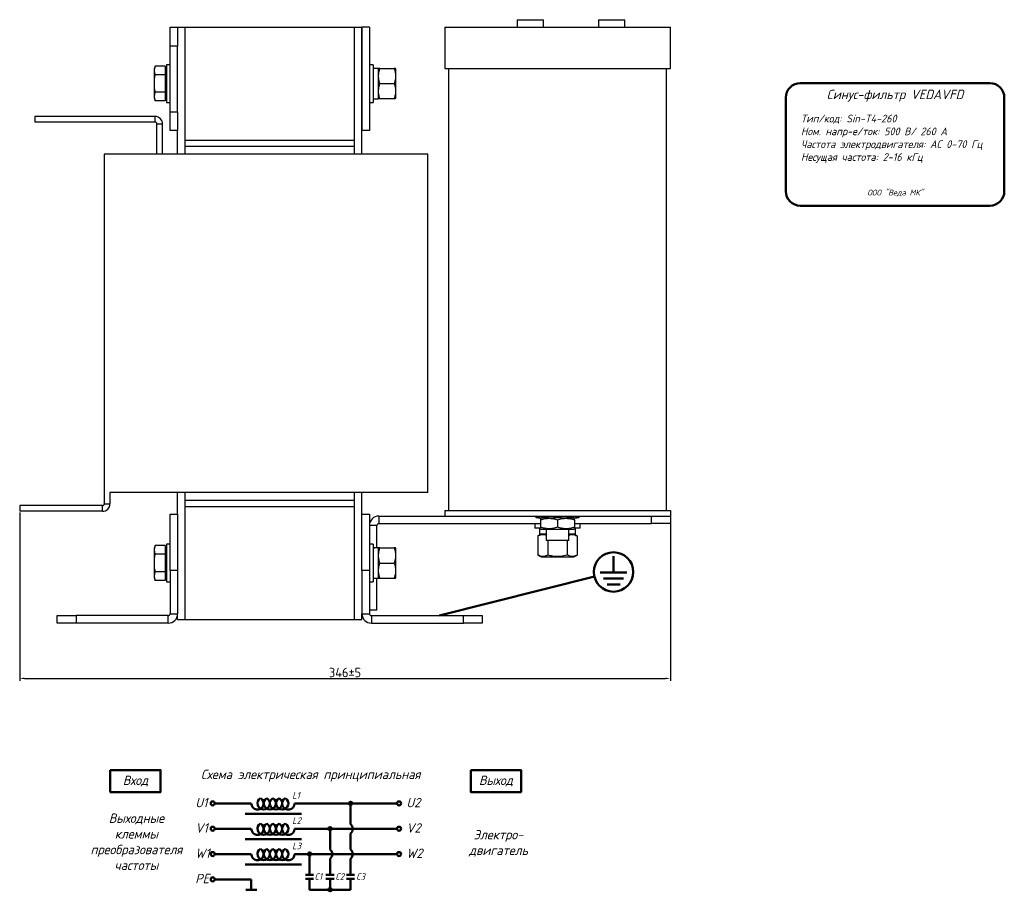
# Model space of a CAD drawing. Header units: millimetres. Extents: x -338 to 673, y -137 to 706.
# Tile 2 of 2: x 149 to 673, y 220 to 683. Entities that reach past the tile are written whole.
import ezdxf

# ---------------------------------------------------------------- set-up
doc = ezdxf.new("R2010")
doc.units = ezdxf.units.MM
doc.layers.get('0').update_dxf_attribs({"lineweight": 50})
doc.styles.add('GOST-2.304_Type-B', font='GOST Common.ttf')
doc.styles.add('GOST-2.304_Type-B_italic', font='GOST Common Italic.ttf')
doc.dimstyles.new('ISO-25', dxfattribs={"dimtxt": 5, "dimasz": 2.5, "dimexe": 1.25, "dimexo": 0.625, "dimtad": 1, "dimtoh": 1, "dimdec": 0, "dimtxsty": 'GOST-2.304_Type-B', "dimcen": 2.5, "dimadec": 0, "dimazin": 0, "dimtfac": 1, "dimtdec": 0, "dimtmove": 0, "dimatfit": 3, "dimfxl": 1, "dimarcsym": 0})

# ---------------------------------------------------------------- blocks, each defined once
blk = doc.blocks.new('Схема')
for points in [[(126.85, -17.74, 1), (128.61, -17.74, 1)], [(115.97, -31.21, 1), (117.72, -31.21, 1)], [(105.05, -44.68, 1), (106.8, -44.68, 1)], [(115.97, -63.61, 1), (117.72, -63.61, 1)]]:
    blk.add_hatch(color=0).paths.add_polyline_path(points)
for p, q in [((74.98, -17.74), (55.53, -17.74)), ((97.97, -17.74), (128.61, -17.74)), ((127.73, -17.74), (152.48, -17.74)), ((127.73, -17.74), (127.73, -28.73)), ((71.66, -23.35), (101.59, -23.35)), ((74.98, -31.21), (55.53, -31.21)), ((97.97, -31.21), (130.42, -31.21)), ((116.85, -31.21), (116.85, -42.2)), ((130.42, -31.21), (152.48, -31.21)), ((127.73, -33.69), (127.73, -42.2)), ((71.66, -36.81), (101.59, -36.81)), ((74.98, -44.68), (55.53, -44.68)), ((97.97, -44.68), (136.56, -44.68)), ((105.93, -44.68), (105.93, -55.73)), ((136.56, -44.68), (152.48, -44.68)), ((71.66, -50.28), (101.59, -50.28)), ((116.85, -47.16), (116.85, -55.73)), ((127.73, -47.16), (127.73, -55.73)), ((103.73, -55.73), (108.12, -55.73)), ((114.65, -55.73), (119.04, -55.73)), ((125.53, -55.73), (129.93, -55.73)), ((74.98, -58.14), (55.53, -58.14)), ((74.98, -58.14), (74.98, -63.61)), ((103.73, -57.8), (108.12, -57.8)), ((105.93, -57.8), (105.93, -63.61)), ((114.65, -57.8), (119.04, -57.8)), ((116.85, -63.61), (116.85, -57.8)), ((125.53, -57.8), (129.93, -57.8)), ((127.73, -63.61), (127.73, -57.8)), ((77.95, -63.61), (72.01, -63.61)), ((105.93, -63.61), (120.07, -63.61)), ((116.85, -63.61), (127.73, -63.61))]:
    blk.add_line(p, q)
for points in [[(0, 0), (26.76, 0), (26.76, -11.69), (0, -11.69)], [(191.66, 0), (218.42, 0), (218.42, -11.69), (191.66, -11.69)]]:
    blk.add_lwpolyline(points, close=True)
for centre in [(54.46, -17.74), (153.56, -17.74), (54.46, -31.21), (153.56, -31.21), (54.46, -44.68), (153.56, -44.68), (54.46, -58.14)]:
    blk.add_circle(centre, 1.08)
at = {"color": 0}
for centre in [(127.73, -17.74), (116.85, -31.21), (105.93, -44.68), (116.85, -63.61)]:
    blk.add_circle(centre, 0.876, dxfattribs=at)
for centre, radius, start, end in [((78.26, -17.74), 3.28, 180, 60), ((81.54, -17.74), 3.28, 120, 60), ((84.83, -17.74), 3.28, 120, 60), ((88.11, -17.74), 3.28, 120, 60), ((91.4, -17.74), 3.28, 120, 60), ((94.68, -17.74), 3.28, 120, 0), ((78.26, -31.21), 3.28, 180, 60), ((81.54, -31.21), 3.28, 120, 60), ((84.83, -31.21), 3.28, 120, 60), ((88.11, -31.21), 3.28, 120, 60), ((91.4, -31.21), 3.28, 120, 60), ((94.68, -31.21), 3.28, 120, 0), ((125.73, -31.21), 3.19, 308.9414, 51.0586), ((78.26, -44.68), 3.28, 180, 60), ((81.54, -44.68), 3.28, 120, 60), ((84.83, -44.68), 3.28, 120, 60), ((88.11, -44.68), 3.28, 120, 60), ((91.4, -44.68), 3.28, 120, 60), ((94.68, -44.68), 3.28, 120, 0), ((114.84, -44.68), 3.19, 308.9414, 51.0586), ((125.73, -44.68), 3.19, 308.9414, 51.0586)]:
    blk.add_arc(centre, radius, start, end)
at = {"style": 'GOST-2.304_Type-B_italic'}
for s, insert, char_height, width, attachment_point in [('Схема электрическая принципиальная', (106.53, -2.96), 5, 143.4834, 5), ('Вход', (13.38, -5.84), 5, 26.7633, 5), ('Выход', (205.04, -5.84), 5, 26.7633, 5), ('U1', (45.18, -14.79), 5, 144.0546, 1), ('L1', (96.71, -11.66), 3.5, 76.8291, 1), ('U2', (157.44, -14.79), 5, 144.0546, 1), ('Выходные\\Pклеммы\\Pпреобразователя\\Pчастоты', (13.88, -38.1), 5, 26.7633, 5), ('L2', (96.71, -25.13), 3.5, 76.8291, 1), ('V1', (45.18, -28.26), 5, 144.0546, 1), ('V2', (157.44, -28.26), 5, 144.0546, 1), ('Электро-\\Pдвигатель', (206.37, -38.93), 5, 17.1809, 5), ('W1', (45.18, -41.72), 5, 144.0546, 1), ('L3', (96.71, -38.59), 3.5, 76.8291, 1), ('W2', (157.44, -41.72), 5, 144.0546, 1), ('PE', (45.18, -55.19), 5, 144.0546, 1), ('C1', (108.57, -54.89), 3.5, 76.8291, 1), ('C2', (119.64, -54.89), 3.5, 76.8291, 1), ('C3', (130.7, -54.89), 3.5, 76.8291, 1)]:
    blk.add_mtext(s, dxfattribs=dict(at, insert=insert, char_height=char_height, width=width, attachment_point=attachment_point))
blk = doc.blocks.new('Шильдик')
blk.add_lwpolyline([(7.68, 7.68), (108.51, 7.68, -0.414214), (116.19, 0), (116.19, -49.84, -0.414214), (108.51, -57.52), (7.68, -57.52, -0.414214), (0, -49.84), (0, 0, -0.414214)], format="xyb", close=True)
at = {"style": 'GOST-2.304_Type-B_italic'}
for s, insert, char_height, width, attachment_point in [('Синус-фильтр VEDAVFD', (58.1, 0.99), 5, 100.8313, 5), ('Тип/код: Sin-T4-260\\PНом. напр-е/ток: 500 В/ 260 А\\PЧастота электродвигателя: АС 0-70 Гц\\PНесущая частота: 2-16 кГц', (8.05, -9.11), 4.096, 109.2167, 1), ('ООО "Веда МК"', (58.21, -50.78), 3.072, 115.9587, 5)]:
    blk.add_mtext(s, dxfattribs=dict(at, insert=insert, char_height=char_height, width=width, attachment_point=attachment_point))
blk = doc.blocks.new('*D14')
at = {"color": 0, "linetype": 'Continuous', "lineweight": -2, "transparency": 16777216}
for p, q in [((149.3, 421.33), (149.3, 331.83)), ((495.3, 416.83), (495.3, 331.83)), ((151.8, 333.08), (492.8, 333.08))]:
    blk.add_line(p, q, dxfattribs=at)
at = {"color": 0, "linetype": 'Continuous', "transparency": 16777216}
for points in [[(151.8, 333.49), (151.8, 332.66), (149.3, 333.08)], [(492.8, 333.49), (492.8, 332.66), (495.3, 333.08)]]:
    blk.add_solid(points, dxfattribs=at)
at = {"layer": 'Defpoints', "color": 0, "linetype": 'Continuous', "transparency": 16777216}
for p in [(149.3, 421.95), (495.3, 417.45), (495.3, 333.08)]:
    blk.add_point(p, dxfattribs=at)
at = {"color": 0, "linetype": 'Continuous', "lineweight": 18, "transparency": 16777216, "insert": (322.3, 336.2), "char_height": 5, "attachment_point": 5, "style": 'GOST-2.304_Type-B'}
blk.add_mtext('346%%P5', dxfattribs=at)

msp = doc.modelspace()

# ---------------------------------------------------------------- linework, layer by layer
at = {"color": 7, "linetype": 'Continuous', "lineweight": 25}
for p, q in [((413.87, 683.45), (413.87, 679.45)), ((413.87, 683.45), (420.87, 683.45)), ((420.87, 683.45), (427.87, 683.45)), ((427.87, 679.45), (427.87, 683.45)), ((457.17, 683.45), (457.17, 679.45)), ((457.17, 683.45), (464.17, 683.45)), ((464.17, 683.45), (471.17, 683.45)), ((471.17, 679.45), (471.17, 683.45)), ((229.3, 679.45), (233.3, 679.45)), ((229.3, 669.45), (229.3, 679.45)), ((233.3, 679.45), (233.3, 669.45)), ((233.3, 679.45), (237.3, 679.45)), ((237.3, 611.95), (237.3, 679.45)), ((237.3, 619.45), (237.3, 679.45)), ((237.3, 679.45), (327.3, 679.45)), ((327.3, 611.95), (327.3, 679.45)), ((327.3, 679.45), (331.3, 679.45)), ((327.3, 619.45), (327.3, 679.45)), ((335.3, 679.45), (331.3, 679.45)), ((331.3, 679.45), (331.3, 624.45)), ((331.3, 611.95), (331.3, 679.45)), ((335.3, 679.45), (335.3, 624.45)), ((375.3, 679.45), (375.3, 657.45)), ((375.3, 679.45), (435.3, 679.45)), ((435.3, 679.45), (495.3, 679.45)), ((495.3, 657.45), (495.3, 679.45)), ((233.3, 669.45), (229.3, 669.45)), ((229.3, 634.45), (229.3, 669.45)), ((233.3, 634.45), (233.3, 669.45)), ((221.35, 658.69), (220.9, 657.45)), ((220.9, 656.38), (221.35, 658.69)), ((220.9, 656.38), (220.9, 657.45)), ((221.35, 654.07), (220.9, 656.38)), ((220.9, 649.45), (220.9, 656.38)), ((226.7, 658.69), (221.35, 658.69)), ((226.7, 658.69), (226.7, 654.07)), ((227.3, 656.69), (226.7, 657.29)), ((229.3, 659.45), (227.3, 659.45)), ((227.3, 659.45), (227.3, 639.45)), ((337.3, 659.45), (335.3, 659.45)), ((337.3, 659.45), (337.3, 639.45)), ((339.9, 657.5), (339.9, 641.4)), ((340.12, 657.45), (339.9, 657.08)), ((340.83, 657.45), (348.47, 657.45)), ((349.4, 657.08), (349.19, 657.45)), ((349.4, 649.45), (349.4, 657.08)), ((375.3, 657.45), (435.3, 657.45)), ((377.3, 657.45), (377.3, 422.45)), ((435.3, 657.45), (495.3, 657.45)), ((493.3, 422.45), (493.3, 657.45)), ((220.9, 642.53), (220.9, 649.45)), ((226.7, 654.07), (221.35, 654.07)), ((226.7, 654.07), (226.7, 644.84)), ((340.83, 649.45), (348.47, 649.45)), ((349.4, 641.83), (349.4, 649.45)), ((220.9, 642.53), (221.35, 644.84)), ((226.7, 644.84), (221.35, 644.84)), ((226.7, 644.84), (226.7, 640.22)), ((221.35, 640.22), (220.9, 642.53)), ((220.9, 641.45), (220.9, 642.53)), ((220.9, 641.45), (221.35, 640.22)), ((226.7, 640.22), (221.35, 640.22)), ((226.7, 641.62), (227.3, 642.22)), ((227.3, 639.45), (229.3, 639.45)), ((335.3, 639.45), (337.3, 639.45)), ((337.3, 641.4), (339.9, 641.4)), ((339.9, 641.83), (340.12, 641.45)), ((340.83, 641.45), (348.47, 641.45)), ((349.19, 641.45), (349.4, 641.83)), ((229.3, 634.45), (233.3, 634.45)), ((229.3, 624.45), (229.3, 634.45)), ((233.3, 634.45), (233.3, 624.45)), ((157.3, 631.95), (157.3, 628.95)), ((221.3, 631.95), (157.3, 631.95)), ((221.3, 628.95), (157.3, 628.95)), ((221.3, 628.95), (221.3, 631.95)), ((225.3, 627.95), (222.3, 627.95)), ((222.3, 611.95), (222.3, 627.95)), ((225.3, 611.95), (225.3, 627.95)), ((233.3, 624.45), (229.3, 624.45)), ((233.3, 611.95), (233.3, 624.45)), ((335.3, 624.45), (331.3, 624.45)), ((237.3, 619.45), (327.3, 619.45)), ((237.3, 611.95), (237.3, 616.12)), ((237.3, 616.12), (327.3, 616.12)), ((327.3, 611.95), (327.3, 616.12)), ((194.3, 611.95), (194.3, 425.95)), ((197.3, 611.95), (194.3, 611.95)), ((223.3, 611.95), (197.3, 611.95)), ((340.3, 611.95), (223.3, 611.95)), ((366.3, 611.95), (340.3, 611.95)), ((366.3, 431.95), (366.3, 611.95)), ((197.3, 431.95), (197.3, 425.95)), ((223.3, 431.95), (197.3, 431.95)), ((340.3, 431.95), (223.3, 431.95)), ((233.3, 420.45), (233.3, 431.95)), ((237.3, 364.45), (237.3, 431.95)), ((237.3, 427.79), (237.3, 431.95)), ((327.3, 364.45), (327.3, 431.95)), ((327.3, 427.79), (327.3, 431.95)), ((331.3, 420.45), (331.3, 431.95)), ((366.3, 431.95), (340.3, 431.95)), ((149.3, 424.95), (149.3, 421.95)), ((193.3, 424.95), (149.3, 424.95)), ((193.3, 421.95), (193.3, 424.95)), ((194.3, 425.95), (197.3, 425.95)), ((237.3, 427.79), (327.3, 427.79)), ((237.3, 364.45), (237.3, 424.45)), ((237.3, 424.45), (327.3, 424.45)), ((327.3, 364.45), (327.3, 424.45)), ((193.3, 421.95), (149.3, 421.95)), ((229.3, 390.45), (229.3, 420.45)), ((229.3, 420.45), (233.3, 420.45)), ((233.3, 420.45), (233.3, 390.45)), ((331.3, 420.45), (335.3, 420.45)), ((331.3, 390.45), (331.3, 420.45)), ((335.3, 420.45), (335.3, 390.45)), ((340.3, 419.45), (340.3, 415.45)), ((340.3, 419.45), (375.3, 419.45)), ((375.3, 422.45), (375.3, 419.45)), ((375.3, 422.45), (495.3, 422.45)), ((375.3, 419.45), (495.3, 419.45)), ((423.95, 418.45), (423.95, 419.45)), ((425.05, 419.45), (425.05, 418.45)), ((425.51, 419.45), (425.51, 418.45)), ((427.18, 418.45), (427.18, 419.45)), ((430.08, 419.45), (430.08, 418.45)), ((430.25, 419.45), (430.25, 418.45)), ((433.51, 418.45), (433.51, 419.45)), ((437.09, 419.45), (437.09, 418.45)), ((440.36, 419.45), (440.36, 418.45)), ((440.53, 418.45), (440.53, 419.45)), ((443.43, 419.45), (443.43, 418.45)), ((445.09, 419.45), (445.09, 418.45)), ((445.55, 418.45), (445.55, 419.45)), ((446.66, 419.45), (446.66, 418.45)), ((485.3, 415.45), (485.3, 419.45)), ((495.3, 422.45), (495.3, 419.45)), ((495.3, 419.45), (495.3, 415.45)), ((339.3, 414.45), (335.3, 414.45)), ((339.3, 402.5), (339.3, 414.45)), ((340.3, 415.45), (426.3, 415.45)), ((423.3, 415.45), (423.3, 412.95)), ((425.05, 418.45), (423.95, 418.45)), ((425.05, 418.45), (425.51, 418.45)), ((425.51, 418.45), (427.18, 418.45)), ((426.68, 418.45), (426.3, 418.24)), ((426.3, 417.43), (426.3, 413.47)), ((430.08, 418.45), (427.18, 418.45)), ((430.08, 418.45), (430.25, 418.45)), ((430.25, 418.45), (433.51, 418.45)), ((437.09, 418.45), (433.51, 418.45)), ((435.3, 417.43), (435.3, 413.47)), ((437.09, 418.45), (440.36, 418.45)), ((440.36, 418.45), (440.53, 418.45)), ((443.43, 418.45), (440.53, 418.45)), ((443.43, 418.45), (445.09, 418.45)), ((444.3, 418.24), (443.93, 418.45)), ((444.3, 417.43), (444.3, 413.47)), ((444.3, 415.45), (485.3, 415.45)), ((445.09, 418.45), (445.55, 418.45)), ((446.66, 418.45), (445.55, 418.45)), ((447.3, 412.95), (447.3, 415.45)), ((495.3, 415.45), (485.3, 415.45)), ((426.25, 412.95), (423.3, 412.95)), ((426.68, 409.85), (424.91, 408.83)), ((424.91, 408.83), (424.91, 398.67)), ((425.75, 412.95), (425.75, 409.85)), ((429.3, 409.85), (425.75, 409.85)), ((426.3, 412.67), (426.68, 412.45)), ((426.68, 412.45), (443.93, 412.45)), ((429.3, 412.45), (429.3, 406.45)), ((441.3, 406.45), (441.3, 412.45)), ((444.85, 409.85), (441.3, 409.85)), ((443.93, 412.45), (444.3, 412.67)), ((445.7, 408.83), (443.93, 409.85)), ((447.3, 412.95), (444.35, 412.95)), ((444.85, 409.85), (444.85, 412.95)), ((445.7, 408.83), (445.7, 398.67)), ((221.35, 403.69), (220.9, 402.45)), ((220.9, 401.38), (221.35, 403.69)), ((226.7, 403.69), (221.35, 403.69)), ((226.7, 403.69), (226.7, 399.07)), ((229.3, 404.45), (227.3, 404.45)), ((227.3, 404.45), (227.3, 384.45)), ((337.3, 404.45), (335.3, 404.45)), ((337.3, 404.45), (337.3, 384.45)), ((441.3, 406.45), (429.3, 406.45)), ((430.11, 406.45), (430.11, 398.67)), ((440.5, 406.45), (440.5, 398.67)), ((220.9, 401.38), (220.9, 402.45)), ((221.35, 399.07), (220.9, 401.38)), ((220.9, 394.45), (220.9, 401.38)), ((226.7, 399.07), (221.35, 399.07)), ((227.3, 401.69), (226.7, 402.29)), ((226.7, 399.07), (226.7, 389.84)), ((339.9, 402.5), (339.9, 386.4)), ((340.12, 402.45), (339.9, 402.08)), ((340.83, 402.45), (348.47, 402.45)), ((349.4, 402.08), (349.19, 402.45)), ((349.4, 394.45), (349.4, 402.08)), ((424.91, 398.67), (426.68, 397.65)), ((443.93, 397.65), (445.7, 398.67)), ((220.9, 387.53), (220.9, 394.45)), ((340.83, 394.45), (348.47, 394.45)), ((349.4, 386.83), (349.4, 394.45)), ((426.68, 397.65), (443.93, 397.65)), ((220.9, 387.53), (221.35, 389.84)), ((221.35, 385.22), (220.9, 387.53)), ((220.9, 386.45), (220.9, 387.53)), ((226.7, 389.84), (221.35, 389.84)), ((226.7, 389.84), (226.7, 385.22)), ((229.3, 390.45), (229.3, 367.45)), ((233.3, 390.45), (229.3, 390.45)), ((233.3, 390.45), (233.3, 367.45)), ((331.3, 390.45), (331.3, 367.45)), ((335.3, 390.45), (331.3, 390.45)), ((335.3, 390.45), (335.3, 367.45)), ((220.9, 386.45), (221.35, 385.22)), ((226.7, 385.22), (221.35, 385.22)), ((226.7, 386.62), (227.3, 387.22)), ((227.3, 384.45), (229.3, 384.45)), ((335.3, 384.45), (337.3, 384.45)), ((337.3, 386.4), (339.9, 386.4)), ((339.3, 369.45), (339.3, 386.4)), ((339.9, 386.83), (340.12, 386.45)), ((340.83, 386.45), (348.47, 386.45)), ((349.19, 386.45), (349.4, 386.83)), ((229.3, 367.45), (233.3, 367.45)), ((233.3, 364.45), (233.3, 367.45)), ((331.3, 367.45), (335.3, 367.45)), ((331.3, 364.45), (331.3, 367.45)), ((339.3, 369.45), (335.3, 369.45)), ((169.3, 362.45), (169.3, 366.45)), ((169.3, 366.45), (179.3, 366.45)), ((179.3, 362.45), (169.3, 362.45)), ((179.3, 366.45), (179.3, 362.45)), ((228.3, 366.45), (179.3, 366.45)), ((228.3, 362.45), (179.3, 362.45)), ((228.3, 362.45), (228.3, 366.45)), ((233.3, 364.45), (237.3, 364.45)), ((237.3, 364.45), (327.3, 364.45)), ((327.3, 364.45), (331.3, 364.45)), ((336.3, 366.45), (336.3, 362.45)), ((336.3, 366.45), (385.3, 366.45)), ((336.3, 362.45), (385.3, 362.45)), ((385.3, 362.45), (385.3, 366.45)), ((385.3, 366.45), (395.3, 366.45)), ((395.3, 362.45), (385.3, 362.45)), ((395.3, 366.45), (395.3, 362.45))]:
    msp.add_line(p, q, dxfattribs=at)
for p, q in [((465.11, 398.15), (465.11, 389.43)), ((465.11, 389.43), (457.99, 389.43)), ((465.11, 389.43), (472.22, 389.43)), ((454.92, 387.22), (372.48, 366.45)), ((459.82, 386.25), (465.11, 386.25)), ((461.65, 383.08), (465.11, 383.08)), ((470.39, 386.25), (465.11, 386.25)), ((468.56, 383.08), (465.11, 383.08))]:
    msp.add_line(p, q)
msp.add_circle((465.11, 389.67), 10.48)
for centre, radius, start, end in [((221.3, 627.95), 4, 0, 90), ((221.3, 627.95), 1, 0, 90), ((193.3, 425.95), 1, 270, 0), ((193.3, 425.95), 4, 270, 0), ((340.3, 414.45), 5, 90, 180), ((340.3, 414.45), 1, 90, 180), ((228.3, 367.45), 5, 270, 0), ((228.3, 367.45), 1, 270, 0), ((336.3, 367.45), 5, 180, 270), ((336.3, 367.45), 1, 180, 270)]:
    msp.add_arc(centre, radius, start, end, dxfattribs=at)
for centre, start_param, end_param in [((337.3, 649.45), 1.477424, 1.570796), ((339.9, 649.45), 1.570796, 1.758368), ((337.3, 394.45), 1.477424, 1.570796), ((339.9, 394.45), 1.570796, 1.758368)]:
    msp.add_ellipse(centre, major_axis=(13.94, 0), ratio=0.57735, start_param=start_param, end_param=end_param, dxfattribs=at)
for points, knots in [([(340.83, 649.45), (340.63, 650.15), (340.21, 651.55), (340.06, 653.63), (340.28, 655.62), (340.65, 656.84), (340.83, 657.45)], [0, 0, 0, 0, 0.264604, 0.534947, 0.765343, 1, 1, 1, 1]), ([(340.83, 657.45), (340.73, 657.45), (340.42, 657.45), (340.13, 657.45), (340.16, 657.45), (340.17, 657.45)], [0, 0, 0, 0, 0.2625087, 0.7613843, 1, 1, 1, 1]), ([(348.47, 657.45), (348.68, 656.76), (349.1, 655.36), (349.25, 653.28), (349.02, 651.29), (348.66, 650.07), (348.47, 649.45)], [0, 0, 0, 0, 0.264604, 0.534947, 0.765343, 1, 1, 1, 1]), ([(349.14, 657.45), (349.15, 657.45), (349.18, 657.45), (348.89, 657.45), (348.58, 657.45), (348.47, 657.45)], [0, 0, 0, 0, 0.22577, 0.737483, 1, 1, 1, 1]), ([(220.9, 649.45), (220.99, 650.96), (221.07, 652.51), (221.35, 654.03), (221.35, 654.07)], [0, 0, 0, 0, 0.973005, 1, 1, 1, 1]), ([(221.35, 644.84), (221.29, 645.22), (221.02, 646.75), (220.95, 648.3), (220.9, 649.45)], [0, 0, 0, 0, 0.253067, 1, 1, 1, 1]), ([(340.83, 641.45), (340.63, 642.15), (340.21, 643.55), (340.06, 645.63), (340.28, 647.62), (340.65, 648.84), (340.83, 649.45)], [0, 0, 0, 0, 0.264604, 0.534947, 0.765343, 1, 1, 1, 1]), ([(348.47, 649.45), (348.68, 648.76), (349.1, 647.36), (349.25, 645.28), (349.02, 643.29), (348.66, 642.07), (348.47, 641.45)], [0, 0, 0, 0, 0.264604, 0.534947, 0.765343, 1, 1, 1, 1]), ([(340.17, 641.45), (340.16, 641.45), (340.12, 641.45), (340.42, 641.45), (340.73, 641.45), (340.83, 641.45)], [0, 0, 0, 0, 0.22577, 0.737483, 1, 1, 1, 1]), ([(348.47, 641.45), (348.58, 641.45), (348.89, 641.45), (349.18, 641.45), (349.15, 641.45), (349.14, 641.45)], [0, 0, 0, 0, 0.262509, 0.761384, 1, 1, 1, 1]), ([(426.3, 417.43), (427.08, 417.67), (428.66, 418.14), (431, 418.31), (433.24, 418.06), (434.61, 417.64), (435.3, 417.43)], [0, 0, 0, 0, 0.264605, 0.534949, 0.765344, 1, 1, 1, 1]), ([(426.3, 418.18), (426.3, 418.19), (426.3, 418.22), (426.3, 417.77), (426.3, 417.43)], [0, 0, 0, 0, 0.272149, 1, 1, 1, 1]), ([(435.3, 417.43), (436.08, 417.67), (437.66, 418.14), (440, 418.31), (442.24, 418.06), (443.61, 417.64), (444.3, 417.43)], [0, 0, 0, 0, 0.264605, 0.534949, 0.765344, 1, 1, 1, 1]), ([(444.3, 417.43), (444.3, 417.77), (444.3, 418.22), (444.3, 418.19), (444.3, 418.18)], [0, 0, 0, 0, 0.727824, 1, 1, 1, 1]), ([(424.91, 408.83), (425.36, 409.07), (426.27, 409.54), (427.62, 409.7), (428.64, 409.53), (429.17, 409.27), (429.3, 409.21)], [0, 0, 0, 0, 0.313725, 0.634253, 0.907417, 1, 1, 1, 1]), ([(426.3, 413.47), (426.3, 413.14), (426.3, 412.69), (426.3, 412.72), (426.3, 412.73)], [0, 0, 0, 0, 0.727824, 1, 1, 1, 1]), ([(435.3, 413.47), (434.52, 413.24), (432.94, 412.77), (430.6, 412.6), (428.37, 412.85), (426.99, 413.27), (426.3, 413.47)], [0, 0, 0, 0, 0.264605, 0.534949, 0.765344, 1, 1, 1, 1]), ([(444.3, 413.47), (443.52, 413.24), (441.94, 412.77), (439.6, 412.6), (437.37, 412.85), (435.99, 413.27), (435.3, 413.47)], [0, 0, 0, 0, 0.264605, 0.534949, 0.765344, 1, 1, 1, 1]), ([(441.3, 409.2), (441.49, 409.29), (442.14, 409.6), (443.21, 409.7), (444.5, 409.46), (445.3, 409.04), (445.7, 408.83)], [0, 0, 0, 0, 0.128376, 0.4488, 0.721874, 1, 1, 1, 1]), ([(444.3, 412.73), (444.3, 412.72), (444.3, 412.68), (444.3, 413.14), (444.3, 413.47)], [0, 0, 0, 0, 0.272149, 1, 1, 1, 1]), ([(220.9, 394.45), (220.99, 395.96), (221.07, 397.51), (221.35, 399.03), (221.35, 399.07)], [0, 0, 0, 0, 0.973005, 1, 1, 1, 1]), ([(340.83, 394.45), (340.63, 395.15), (340.21, 396.55), (340.06, 398.63), (340.28, 400.62), (340.65, 401.84), (340.83, 402.45)], [0, 0, 0, 0, 0.264604, 0.534947, 0.765343, 1, 1, 1, 1]), ([(340.83, 402.45), (340.73, 402.45), (340.42, 402.45), (340.13, 402.45), (340.16, 402.45), (340.17, 402.45)], [0, 0, 0, 0, 0.2625087, 0.7613843, 1, 1, 1, 1]), ([(348.47, 402.45), (348.68, 401.76), (349.1, 400.36), (349.25, 398.28), (349.02, 396.29), (348.66, 395.07), (348.47, 394.45)], [0, 0, 0, 0, 0.264604, 0.534947, 0.765343, 1, 1, 1, 1]), ([(349.14, 402.45), (349.15, 402.45), (349.18, 402.45), (348.89, 402.45), (348.58, 402.45), (348.47, 402.45)], [0, 0, 0, 0, 0.22577, 0.737483, 1, 1, 1, 1]), ([(430.11, 398.67), (429.66, 398.44), (428.74, 397.97), (427.39, 397.8), (426.1, 398.05), (425.31, 398.47), (424.91, 398.67)], [0, 0, 0, 0, 0.264605, 0.534949, 0.765344, 1, 1, 1, 1]), ([(440.5, 398.67), (439.25, 398.37), (437.15, 397.85), (434.08, 397.85), (431.86, 398.2), (430.55, 398.55), (430.11, 398.67)], [0, 0, 0, 0, 0.363821, 0.613049, 0.868997, 1, 1, 1, 1]), ([(445.7, 398.67), (445.24, 398.44), (444.33, 397.97), (442.98, 397.8), (441.69, 398.05), (440.9, 398.47), (440.5, 398.67)], [0, 0, 0, 0, 0.264605, 0.534949, 0.765344, 1, 1, 1, 1]), ([(221.35, 389.84), (221.29, 390.22), (221.02, 391.75), (220.95, 393.3), (220.9, 394.45)], [0, 0, 0, 0, 0.253067, 1, 1, 1, 1]), ([(340.83, 386.45), (340.63, 387.15), (340.21, 388.55), (340.06, 390.63), (340.28, 392.62), (340.65, 393.84), (340.83, 394.45)], [0, 0, 0, 0, 0.264604, 0.534947, 0.765343, 1, 1, 1, 1]), ([(348.47, 394.45), (348.68, 393.76), (349.1, 392.36), (349.25, 390.28), (349.02, 388.29), (348.66, 387.07), (348.47, 386.45)], [0, 0, 0, 0, 0.264604, 0.534947, 0.765343, 1, 1, 1, 1]), ([(340.17, 386.45), (340.16, 386.45), (340.12, 386.45), (340.42, 386.45), (340.73, 386.45), (340.83, 386.45)], [0, 0, 0, 0, 0.22577, 0.737483, 1, 1, 1, 1]), ([(348.47, 386.45), (348.58, 386.45), (348.89, 386.45), (349.18, 386.45), (349.15, 386.45), (349.14, 386.45)], [0, 0, 0, 0, 0.262509, 0.761384, 1, 1, 1, 1])]:
    msp.add_open_spline(points, degree=3, knots=knots, dxfattribs=at)

# ---------------------------------------------------------------- block references
for name, p in [('Шильдик', (556.68, 642.03)), ('Схема', (197.49, 284.3))]:
    msp.add_blockref(name, p)

# ---------------------------------------------------------------- dimensions: what is measured, and where the dimension line sits
at = {"color": 7, "linetype": 'Continuous', "lineweight": 18}
dim = msp.add_linear_dim(base=(495.3, 333.08), p1=(149.3, 421.95), p2=(495.3, 417.45), text='346%%P5', dimstyle='ISO-25', dxfattribs=at)
dim.commit()
dim.dimension.update_dxf_attribs({"geometry": '*D14', "text_midpoint": (322.3, 333.08), "dimtype": 160})

doc.saveas('drawing.dxf')
